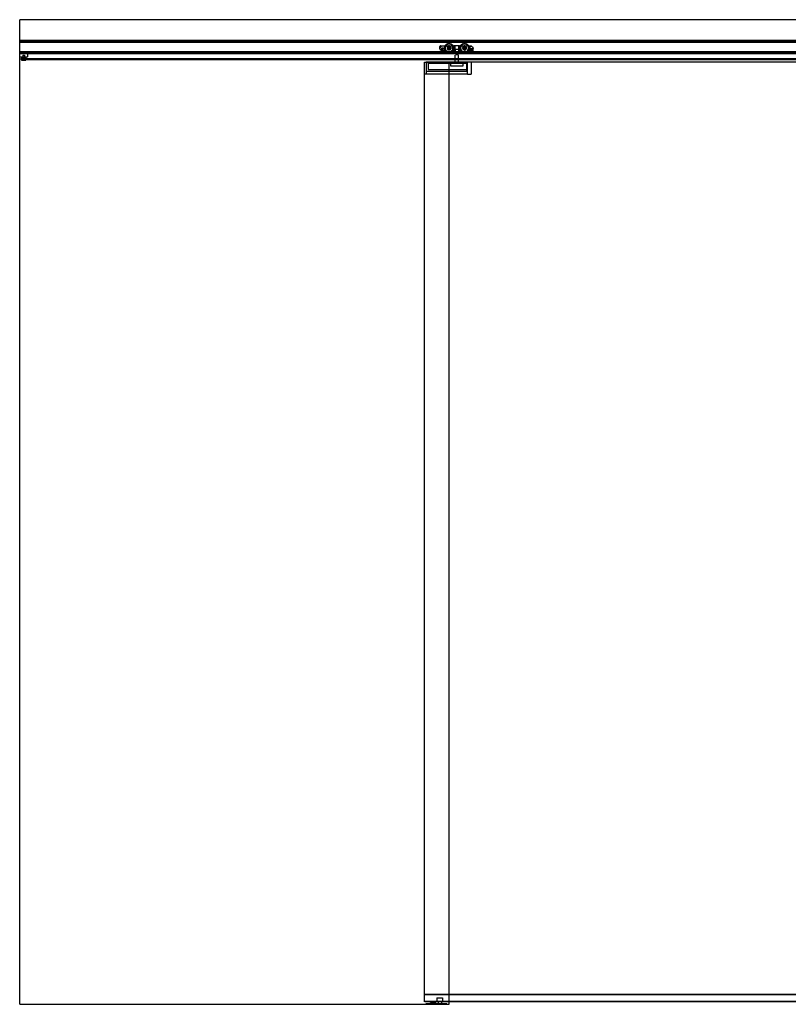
# Model space of a CAD drawing. Header units: millimetres. Extents: x -2050 to 2050, y 0 to 2418.
# Tile 1 of 2: x -2050 to -161, y 0 to 2418. Entities that reach past the tile are written whole.
import ezdxf

# ---------------------------------------------------------------- set-up
doc = ezdxf.new("R2010")
doc.units = ezdxf.units.MM
doc.header["$LTSCALE"] = 10
doc.linetypes.add('ALLCAD_Strich', pattern=[0.2, 0.15, -0.05])
doc.layers.add('BESCH_KONT_sich_schn_ansi_2d', color=40, linetype='Continuous')

msp = doc.modelspace()

# ---------------------------------------------------------------- linework, layer by layer
at = {"layer": 'BESCH_KONT_sich_schn_ansi_2d', "linetype": 'ALLCAD_Strich', "extrusion": (0, 1, -2.22045e-16)}
for p, q in [((-2050, 2368), (-2050, 2418)), ((2050, 2418), (-2050, 2418)), ((-2050, 0), (-2050, 2368)), ((-2050, 2368), (2050, 2368)), ((-2050, 2365.5), (2050, 2365.5)), ((-2050, 2363.5), (-2050, 2363.5)), ((-2050, 2363.5), (-2050, 2363.5)), ((-2050, 2363.5), (-2050, 2363.5)), ((-2050, 2363.5), (-2050, 2363.5)), ((-2050, 2363.5), (-2050, 2363.5)), ((-2050, 2363.5), (-2050, 2363.5)), ((-2050, 2363.5), (-2050, 2363.5)), ((-2050, 2363.5), (-2050, 2363.5)), ((-2050, 2363.5), (-2050, 2363.5)), ((-2050, 2363.5), (-2050, 2363.5)), ((-2050, 2363.5), (-2050, 2363.5)), ((-2050, 2363.5), (-2050, 2363.5)), ((-2050, 2363.5), (-2050, 2363.5)), ((-2050, 2363.5), (-2050, 2363.5)), ((-2050, 2363.5), (-2050, 2363.5)), ((-2050, 2363.5), (-2050, 2363.5)), ((-2050, 2363.5), (-2050, 2363.5)), ((-2050, 2363.5), (-2050, 2363.5)), ((-2050, 2363.5), (-2050, 2363.5)), ((-2050, 2363.5), (-2050, 2363.5)), ((-2050, 2363.5), (-2050, 2363.5)), ((-2050, 2363.5), (-2050, 2363.5)), ((-2050, 2363.5), (-2050, 2363.5)), ((-2050, 2363.5), (2050, 2363.5)), ((-2050, 2363), (2050, 2363)), ((-1017.5, 2346.5), (-1017.5, 2352)), ((-1016, 2353.5), (-982.6, 2353.5)), ((-1006.5, 2353.5), (-1006.5, 2342.5)), ((-1004.5, 2353.5), (-1004.5, 2342)), ((-984, 2353.5), (-984, 2345.5)), ((-984, 2345.5), (-968, 2345.5)), ((-969.4, 2353.5), (-982.6, 2353.5)), ((-982.5, 2345.5), (-982.5, 2353.5)), ((-982.5, 2353.5), (-982.5, 2345.5)), ((-982.5, 2345.5), (-982.5, 2335.5)), ((-980.7, 2353.5), (-980.7, 2345.5)), ((-980, 2345.5), (-980, 2335.5)), ((-980, 2345.5), (-980, 2335.5)), ((-972, 2345.5), (-972, 2335.5)), ((-972, 2345.5), (-972, 2335.5)), ((-971.3, 2345.5), (-971.3, 2353.5)), ((-969.5, 2345.5), (-969.5, 2353.5)), ((-969.5, 2353.5), (-969.5, 2345.5)), ((-969.5, 2345.5), (-969.5, 2335.5)), ((-969.4, 2353.5), (-943.3, 2353.5)), ((-968, 2353.5), (-968, 2345.5)), ((-943.3, 2352.7), (-943.3, 2353.5)), ((-943, 2353.5), (-943.3, 2353.5)), ((-943.3, 2346.6), (-943.3, 2352.7)), ((-939.8, 2352.7), (-943.3, 2352.7)), ((-935.5, 2346.6), (-943.3, 2346.6)), ((-943.3, 2346.6), (-943.3, 2341.5)), ((-935.5, 2342.2), (-935.5, 2345.9)), ((-2050, 2339.5), (2050, 2339.5)), ((2050, 2338.5), (-2050, 2338.5)), ((-2030, 2337), (-2050, 2337)), ((-2050, 2337), (2050, 2337)), ((-2050, 2335), (2050, 2335)), ((-2050, 2327), (-2030, 2327)), ((-2045.5, 2324), (-2034.5, 2324)), ((-2045.5, 2324), (-2045.5, 2322.5)), ((-2045.5, 2322.5), (-2039.7, 2322.5)), ((-2042, 2331.1), (-2038, 2331.1)), ((-2042, 2331.1), (-2042, 2319)), ((-2042, 2319), (-2042, 2324)), ((-2040, 2320.5), (-2040, 2322.5)), ((-2039.7, 2322.5), (-49, 2322.5)), ((-2038, 2331.1), (-2038, 2319)), ((-2038, 2319), (-2038, 2324)), ((-2034.5, 2324), (-2034.5, 2322.5)), ((-2030, 2327), (-2030, 2337)), ((-2030, 2327), (-2030, 2327)), ((-2030, 2327), (-2030, 2327)), ((-2030, 2327), (-2030, 2327)), ((-2030, 2327), (-2030, 2327)), ((-2030, 2327), (-2030, 2327)), ((-2030, 2327), (-2030, 2327)), ((-2030, 2327), (-2030, 2327)), ((-2030, 2327), (-2030, 2327)), ((-2030, 2327), (-2030, 2327)), ((-2030, 2327), (-2030, 2327)), ((-2030, 2327), (-2030, 2327)), ((-2030, 2327), (-2030, 2327)), ((-2030, 2327), (-2030, 2327)), ((-2030, 2327), (-2030, 2327)), ((-2030, 2327), (-2030, 2327)), ((-2030, 2327), (-2030, 2327)), ((-2030, 2327), (-2030, 2327)), ((-2030, 2327), (-2030, 2327)), ((-1006.9, 2342.5), (-1013.5, 2342.5)), ((-997.6, 2337.3), (-1003.5, 2341.4)), ((-980.7, 2335.5), (-991.8, 2335.5)), ((-980.7, 2335.5), (-971.3, 2335.5)), ((-972, 2331.5), (-980, 2331.5)), ((-980, 2311.5), (-980, 2331.5)), ((-972, 2311.5), (-972, 2331.5)), ((-960, 2335.5), (-971.3, 2335.5)), ((-952.1, 2338.8), (-954.3, 2337.3)), ((-948.6, 2340.9), (-951.6, 2339.2)), ((-945.2, 2341.5), (-948.6, 2340.9)), ((-943.3, 2341.5), (-945.2, 2341.5)), ((-943.3, 2341.5), (-940.4, 2341.5)), ((-942, 2342.8), (-942, 2345.3)), ((-942, 2345.3), (-936.8, 2345.3)), ((-942, 2342.8), (-942, 2342.8)), ((-942, 2342.8), (-942, 2342.8)), ((-942, 2342.8), (-942, 2342.8)), ((-942, 2342.8), (-942, 2342.8)), ((-942, 2342.8), (-942, 2342.8)), ((-942, 2342.8), (-942, 2342.8)), ((-942, 2342.8), (-942, 2342.8)), ((-942, 2342.8), (-942, 2342.8)), ((-942, 2342.8), (-942, 2342.8)), ((-942, 2342.8), (-942, 2342.8)), ((-942, 2342.8), (-942, 2342.8)), ((-942, 2342.8), (-942, 2342.8)), ((-942, 2342.8), (-942, 2342.8)), ((-940.4, 2342.8), (-942, 2342.8)), ((-942, 2342.8), (-942, 2342.8)), ((-942, 2342.8), (-942, 2342.8)), ((-942, 2342.8), (-942, 2342.8)), ((-942, 2342.8), (-942, 2342.8)), ((-942, 2342.8), (-942, 2342.8)), ((-942, 2342.8), (-942, 2342.8)), ((-942, 2342.8), (-942, 2342.8)), ((-942, 2342.8), (-942, 2342.8)), ((-942, 2342.8), (-942, 2342.8)), ((-942, 2342.8), (-942, 2342.8)), ((-940.4, 2341.5), (-940.4, 2342.8)), ((-936.8, 2342.8), (-938.4, 2342.8)), ((-938.4, 2342.8), (-938.4, 2341.5)), ((-938.4, 2341.5), (-936.2, 2341.5)), ((-936.8, 2345.3), (-936.8, 2342.8)), ((-2045.5, 2320.5), (-2039.7, 2320.5)), ((-2045.5, 2320.5), (-2045.5, 2319)), ((-2045.5, 2319), (-2034.5, 2319)), ((-2039.7, 2320.5), (-49, 2320.5)), ((-2034.5, 2320.5), (-2034.5, 2319)), ((-1055, 7), (-1055, 2314)), ((-1055, 2314), (-995, 2314)), ((-1051, 2314), (-1051, 2284)), ((-952, 2313.5), (-1051, 2313.5)), ((-1046, 2311.5), (-1046, 2313.5)), ((-1046, 2311.5), (-1046, 2295.5)), ((-1046, 2311.5), (-952, 2311.5)), ((-995, 0), (-995, 2314)), ((995, 2314), (-995, 2314)), ((-961, 2311.5), (-991, 2311.5)), ((-991, 2303.5), (-991, 2311.5)), ((-961, 2303.5), (-991, 2303.5)), ((-961, 2311.5), (-961, 2303.5)), ((-952, 2313.5), (-952, 2290.5)), ((-950, 2284), (-950, 2314)), ((-940, 2284), (-940, 2314)), ((-950, 2284), (-1055, 2284)), ((-1051, 2284), (-1055, 2284)), ((-952, 2290.5), (-1051, 2290.5)), ((-1051, 2284), (-1051, 2284)), ((-1051, 2284), (-1051, 2284)), ((-1051, 2284), (-1051, 2284)), ((-1051, 2284), (-1051, 2284)), ((-1051, 2284), (-1051, 2284)), ((-1051, 2284), (-1051, 2284)), ((-1051, 2284), (-1051, 2284)), ((-1051, 2284), (-1051, 2284)), ((-1051, 2284), (-1051, 2284)), ((-1051, 2284), (-1051, 2284)), ((-1051, 2284), (-1051, 2284)), ((-1051, 2284), (-1051, 2284)), ((-1051, 2284), (-1051, 2284)), ((-1051, 2284), (-1051, 2284)), ((-1051, 2284), (-1051, 2284)), ((-1051, 2284), (-1051, 2284)), ((-1051, 2284), (-1051, 2284)), ((-1051, 2284), (-1051, 2284)), ((-1046, 2295.5), (-952, 2295.5)), ((-950, 2284), (-940, 2284)), ((-2050, 0), (-995, 0)), ((-0.5, 24), (-1055, 24)), ((0, 24), (-1055, 24)), ((-1055, 7), (-1055, 24)), ((0, 23), (-1055, 23)), ((-995, 7), (-1055, 7)), ((-1055, 6), (-1055, 7)), ((-995, 7), (-1055, 7)), ((-995, 6), (-1055, 6)), ((-1052, 0), (-1052, 2)), ((-1052, 2), (-1000, 2)), ((-1049, 0), (-1049, 2)), ((-1044, 0), (-1044, 2)), ((-1027.5, 3.5), (-1040.5, 3.5)), ((-1040.5, 2), (-1040.5, 3.5)), ((-1027.5, 2), (-1027.5, 3.5)), ((-1025, 16), (-1011, 16)), ((-1025, 16), (-1025, 7)), ((-1022, 7), (-1022, 2)), ((-1014, 7), (-1014, 2)), ((-1011, 16), (-1011, 7)), ((-1011, 7), (-1011, 7)), ((-1011, 7), (-1011, 7)), ((-1011, 7), (-1011, 7)), ((-1011, 7), (-1011, 7)), ((-1011, 7), (-1011, 7)), ((-1011, 7), (-1011, 7)), ((-1011, 7), (-1011, 7)), ((-1011, 7), (-1011, 7)), ((-1011, 7), (-1011, 7)), ((-1011, 7), (-1011, 7)), ((-1011, 7), (-1011, 7)), ((-1011, 7), (-1011, 7)), ((-1011, 7), (-1011, 7)), ((-1011, 7), (-1011, 7)), ((-1011, 7), (-1011, 7)), ((-1011, 7), (-1011, 7)), ((-1011, 7), (-1011, 7)), ((-1011, 7), (-1011, 7)), ((-1011, 7), (-1011, 7)), ((-1011, 7), (-1011, 7)), ((-1011, 7), (-1011, 7)), ((-1011, 7), (-1011, 7)), ((-1011, 7), (-1011, 7)), ((-1011, 7), (-1011, 7)), ((-1011, 7), (-1011, 7)), ((-1011, 7), (-1011, 7)), ((-1011, 7), (-1011, 7)), ((-1011, 7), (-1011, 7)), ((-1011, 7), (-1011, 7)), ((-1011, 7), (-1011, 7)), ((-1011, 7), (-1011, 7)), ((-1011, 7), (-1011, 7)), ((-1008, 0), (-1008, 2)), ((-1003, 0), (-1003, 2)), ((-1000, 0), (-1000, 2)), ((0, 7), (-995, 7)), ((0, 7), (-995, 7)), ((0, 6), (-995, 6))]:
    msp.add_line(p, q, dxfattribs=at)
at = {"layer": 'BESCH_KONT_sich_schn_ansi_2d', "linetype": 'ALLCAD_Strich', "extrusion": (0, -2.22045e-16, -1)}
for centre, radius in [((1016, 2352), 1.5), ((995, 2348.5), 9.64), ((995, 2348.5), 5), ((995, 2348.5), 4), ((995, 2348.5), 2.5), ((995, 2348.5), 2), ((957, 2348.5), 9.64), ((957, 2348.5), 5), ((957, 2348.5), 2.5), ((957, 2348.5), 2)]:
    msp.add_circle(centre, radius, dxfattribs=at)
at = {"layer": 'BESCH_KONT_sich_schn_ansi_2d', "linetype": 'ALLCAD_Strich'}
for centre, radius in [((-1012, 2347), 2), ((-995, 2348.5), 11.2), ((-957, 2348.5), 11.2), ((-957, 2348.5), 4)]:
    msp.add_circle(centre, radius, dxfattribs=at)
for centre, radius, start, end in [((-2050, 2363.5), 0.00217, 90, 180), ((-2050, 2363.5), 0.00217, 180, 270), ((-2050, 2363.5), 0.00271, 270, 360), ((-2050, 2363.5), 0.00271, 0, 90), ((-2050, 2363.5), 0.00271, 90, 180), ((-2050, 2363.5), 0.00271, 180, 270), ((-2050, 2363.5), 0.00271, 270, 360), ((-2050, 2363.5), 0.00271, 0, 90), ((-2050, 2363.5), 0.00271, 90, 180), ((-2050, 2363.5), 0.00271, 180, 270), ((-943.1, 2345.9), 7.63, 0.0312, 5.4915), ((-1006.9, 2336.5), 6, 55, 90), ((-942, 2342.8), 0.00271, 270, 0), ((-942, 2342.8), 0.00271, 0, 90), ((-942, 2342.8), 0.00116, 180, 270), ((-942, 2342.8), 0.00116, 90, 180), ((-942, 2342.8), 0.00271, 270, 0), ((-942, 2342.8), 0.00271, 0, 90), ((-942, 2342.8), 0.00116, 180, 270), ((-942, 2342.8), 0.00116, 90, 180), ((-942, 2342.8), 0.00217, 270, 0), ((-942, 2342.8), 0.00217, 0, 90), ((-936.2, 2342.2), 0.75, 270, 360)]:
    msp.add_arc(centre, radius, start, end, dxfattribs=at)
at = {"layer": 'BESCH_KONT_sich_schn_ansi_2d', "linetype": 'ALLCAD_Strich', "extrusion": (0, -2.22045e-16, -1)}
for centre, radius, start, end in [((2050, 2363.5), 0.00093, 270, 0), ((2050, 2363.5), 0.00093, 0, 90), ((2050, 2363.5), 0.00116, 0, 90), ((2050, 2363.5), 0.00116, 270, 0), ((2050, 2363.5), 0.00116, 90, 180), ((2050, 2363.5), 0.00116, 180, 270), ((2050, 2363.5), 0.00116, 0, 90), ((2050, 2363.5), 0.00116, 270, 0), ((2050, 2363.5), 0.00116, 90, 180), ((2050, 2363.5), 0.00116, 180, 270), ((1013.5, 2346.5), 4, 270, 360), ((943.1, 2345.9), 7.63, 88.739, 91.261), ((2045.5, 2321.5), 1, 270, 90), ((2045.5, 2321.5), 1, 90, 270), ((2034.5, 2321.5), 1, 270, 90), ((991.8, 2345.5), 10, 270, 305), ((960, 2345.5), 10, 235, 270), ((957, 2345.8), 8.5, 230.4611, 235), ((942, 2342.8), 0.00116, 90, 180), ((942, 2342.8), 0.00116, 180, 270), ((942, 2342.8), 0.00271, 0, 90), ((942, 2342.8), 0.00271, 270, 360), ((942, 2342.8), 0.00116, 90, 180), ((942, 2342.8), 0.00116, 180, 270), ((942, 2342.8), 0.00271, 0, 90), ((942, 2342.8), 0.00271, 270, 360), ((942, 2342.8), 0.00093, 90, 180), ((942, 2342.8), 0.00093, 180, 270)]:
    msp.add_arc(centre, radius, start, end, dxfattribs=at)
at = {"layer": 'BESCH_KONT_sich_schn_ansi_2d', "linetype": 'ALLCAD_Strich'}
for points, knots in [([(-943, 2353.5), (-943, 2353.5), (-943, 2353.5), (-943, 2353.5), (-943, 2353.5), (-942.9, 2353.5), (-942.9, 2353.5), (-942.9, 2353.5), (-942.9, 2353.5), (-942.8, 2353.5), (-942.8, 2353.5), (-942.6, 2353.5), (-942.4, 2353.5), (-942.1, 2353.4), (-942, 2353.4), (-941.5, 2353.3), (-941.2, 2353.2), (-940.5, 2353), (-940.1, 2352.9), (-939.8, 2352.7)], [4.885389, 4.885389, 4.885389, 4.885389, 4.892981, 4.892981, 4.900573, 4.900573, 4.936292, 4.936292, 5.041229, 5.041229, 5.146165, 5.146165, 5.592598, 5.592598, 6.03903, 6.03903, 7.043549, 7.043549, 8.048067, 8.048067, 8.048067, 8.048067]), ([(-939.8, 2352.7), (-939.4, 2352.5), (-938.9, 2352.2), (-938.1, 2351.6), (-937.7, 2351.2), (-937.2, 2350.7), (-937, 2350.5), (-936.8, 2350.1), (-936.7, 2349.9), (-936.4, 2349.6), (-936.3, 2349.4), (-936.2, 2349), (-936.1, 2348.8), (-935.9, 2348.4), (-935.8, 2348.1), (-935.7, 2347.6), (-935.6, 2347.3), (-935.6, 2347), (-935.6, 2346.8), (-935.5, 2346.7), (-935.5, 2346.6), (-935.5, 2346.6)], [4.406817, 4.406817, 4.406817, 4.406817, 5.92382, 5.92382, 7.531675, 7.531675, 8.200931, 8.200931, 8.870186, 8.870186, 9.539442, 9.539442, 10.208698, 10.208698, 11.477945, 11.477945, 12.747192, 12.747192, 14.016439, 14.016439, 15.13619, 15.13619, 15.13619, 15.13619])]:
    msp.add_open_spline(points, degree=3, knots=knots, dxfattribs=at)

doc.saveas('drawing.dxf')
